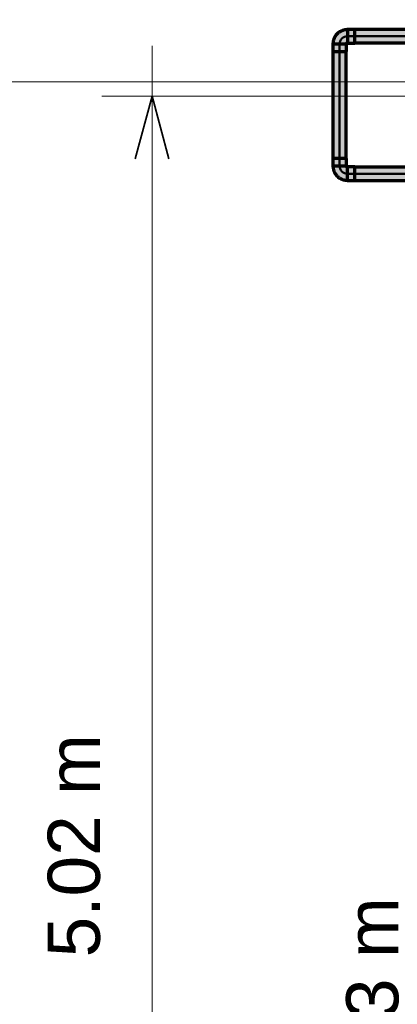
# Model space of a CAD drawing. Header units: millimetres. Extents: x -12740 to 214440, y -11012 to 10812.
# Tile 47 of 168: x -9237 to -7971, y -7111 to -3815. Entities that reach past the tile are written whole.
import ezdxf

# ---------------------------------------------------------------- set-up
doc = ezdxf.new("R2010")
doc.units = ezdxf.units.MM
doc.linetypes.add('Centro', pattern=[30, 12, -6, 6, -6])
for name, color, linetype, lineweight in [('A-ANNO-DIMS', 211, 'Continuous', 9), ('A-ANNO-DIMS-70', 211, 'Continuous', 9), ('P-PIPE', 3, 'Continuous', 70), ('P-PIPE-CNTR', 3, 'Centro', 50)]:
    doc.layers.add(name, color=color, linetype=linetype, lineweight=lineweight)
doc.styles.add('Arial_1', font='arial.ttf', dxfattribs={"height": 175})
doc.dimstyles.new('Diagonal_-_2_5_mm_Arial_1', dxfattribs={"dimscale": 304.8, "dimtxt": 178.545395, "dimasz": 0.688976, "dimexe": 0.551181, "dimexo": 0.344488, "dimgap": 0.401903, "dimtad": 1, "dimlfac": 0.001, "dimrnd": 0.01, "dimzin": 0, "dimdsep": 46, "dimtxsty": 'Arial_1', "dimblk1": 'OPEN30', "dimblk2": 'OPEN30', "dimsah": 1, "dimcen": 0.09, "dimdle": 0.551181, "dimazin": 0, "dimtfac": 1, "dimtdec": 4, "dimtix": 1, "dimtmove": 0, "dimatfit": 3, "dimfxl": 1, "dimtvp": 1, "dimtfill": 1, "dimtolj": 1, "dimtzin": 0, "dimarcsym": 2})

# ---------------------------------------------------------------- blocks, each defined once
blk = doc.blocks.new('Cotovelo - Soldado - CU - Padrão-1100232-PAVIMENTO SUPERIOR TUBULAÇÃO FRIGORIGENA')
at = {"layer": 'P-PIPE', "lineweight": 18}
for points in [[(-8170.8, -4304.4), (-8141.8, -4304.4), (-8142.5, -4279.3), (-8187.9, -4279.3), (-8187.2, -4304.4), (-8176.4, -4304.4)], [(-8138.7, -4352.9), (-8139, -4308.3), (-8142.1, -4307.2), (-8142.6, -4304.4), (-8187.1, -4304.4), (-8185.5, -4314.9), (-8182, -4323.8), (-8172.9, -4338.7), (-8159.2, -4347.3), (-8154.7, -4349.6), (-8144.1, -4352.2)], [(-8113.5, -4353.7), (-8113.5, -4307.5), (-8138.7, -4308.3), (-8138.7, -4353.7)]]:
    blk.add_hatch(color=160, dxfattribs=at).paths.add_polyline_path(points)
at = {"layer": 'P-PIPE', "color": 5}
for p, q in [((-8187.9, -4279.3), (-8187.9, -4304.4)), ((-8141.8, -4279.3), (-8187.9, -4279.3)), ((-8141.8, -4304.4), (-8141.8, -4279.3)), ((-8187.9, -4304.4), (-8141.8, -4304.4)), ((-8113.5, -4307.5), (-8138.7, -4307.5)), ((-8138.7, -4353.7), (-8113.5, -4353.7))]:
    blk.add_line(p, q, dxfattribs=at)
at = {"layer": 'P-PIPE', "color": 5, "flags": 128}
for points in [[(-8187.1, -4304.4), (-8187.1, -4306.4), (-8186.9, -4308.3), (-8186.8, -4310.2), (-8186.5, -4312.2), (-8186.1, -4314.1), (-8185.7, -4316), (-8185.2, -4317.8), (-8184.6, -4319.7), (-8184, -4321.5), (-8183.3, -4323.3), (-8182.5, -4325.1), (-8181.6, -4326.8), (-8180.7, -4328.5), (-8179.7, -4330.2), (-8178.6, -4331.8), (-8177.5, -4333.4), (-8176.3, -4334.9), (-8175.1, -4336.4), (-8173.8, -4337.8), (-8172.4, -4339.2), (-8171, -4340.5), (-8169.5, -4341.8), (-8168, -4343), (-8166.4, -4344.1), (-8164.8, -4345.2), (-8163.2, -4346.2), (-8161.5, -4347.2), (-8159.8, -4348), (-8158, -4348.9), (-8156.2, -4349.6), (-8154.4, -4350.3), (-8152.5, -4350.8), (-8150.7, -4351.4), (-8148.8, -4351.8), (-8146.9, -4352.2), (-8145, -4352.5), (-8143.1, -4352.7), (-8141.1, -4352.8), (-8139.2, -4352.9), (-8138.7, -4352.9)], [(-8138.7, -4308.4), (-8138.8, -4308.4), (-8139, -4308.4), (-8139.1, -4308.4), (-8139.3, -4308.3), (-8139.4, -4308.3), (-8139.6, -4308.3), (-8139.7, -4308.2), (-8139.9, -4308.2), (-8140, -4308.1), (-8140.2, -4308.1), (-8140.3, -4308), (-8140.5, -4307.9), (-8140.6, -4307.9), (-8140.8, -4307.8), (-8140.9, -4307.7), (-8141, -4307.6), (-8141.1, -4307.5), (-8141.3, -4307.4), (-8141.4, -4307.3), (-8141.5, -4307.2), (-8141.6, -4307.1), (-8141.7, -4307), (-8141.8, -4306.8), (-8141.9, -4306.7), (-8142, -4306.6), (-8142.1, -4306.4), (-8142.1, -4306.3), (-8142.2, -4306.2), (-8142.3, -4306), (-8142.3, -4305.9), (-8142.4, -4305.7), (-8142.4, -4305.6), (-8142.5, -4305.4), (-8142.5, -4305.3), (-8142.5, -4305.1), (-8142.6, -4305), (-8142.6, -4304.8), (-8142.6, -4304.6), (-8142.6, -4304.5), (-8142.6, -4304.4)]]:
    blk.add_lwpolyline(points, dxfattribs=at)
at = {"layer": 'P-PIPE', "color": 5}
for centre in [(-8138.7, -4330.6), (-8113.5, -4330.6)]:
    blk.add_ellipse(centre, major_axis=(0, 23.1), ratio=0.000037, start_param=3.141593, end_param=6.283185, dxfattribs=at)
blk = doc.blocks.new('Cotovelo - Soldado - CU - Padrão-V1-PAVIMENTO SUPERIOR TUBULAÇÃO FRIGORIGENA')
at = {"layer": 'P-PIPE', "lineweight": 18}
for points in [[(6, 51.3), (-23.1, 51.3), (-22.3, 26.2), (23.1, 26.2), (22.3, 51.3), (11.5, 51.3)], [(-51.3, 23.1), (-51.3, -23.1), (-26.2, -22.3), (-26.2, 23.1)], [(11.5, 26.2), (-22.3, 25.8), (-23.4, 22.7), (-26.2, 22.2), (-26.2, -22.2), (-15.8, -20.7), (-7.2, -17.4), (8.1, -8.1), (16.7, 5.7), (19, 10.1), (21.6, 20.8), (22.2, 26.2), (16.3, 26.2)]]:
    blk.add_hatch(color=160, dxfattribs=at).paths.add_polyline_path(points)
at = {"layer": 'P-PIPE', "color": 5}
for p, q in [((-23.1, 51.3), (-23.1, 26.2)), ((23.1, 51.3), (-23.1, 51.3)), ((23.1, 26.2), (23.1, 51.3)), ((-26.2, 23.1), (-51.3, 23.1)), ((-51.3, 23.1), (-51.3, -23.1)), ((-26.2, -23.1), (-26.2, 23.1)), ((-23.1, 26.2), (23.1, 26.2)), ((-51.3, -23.1), (-26.2, -23.1))]:
    blk.add_line(p, q, dxfattribs=at)
at = {"layer": 'P-PIPE', "color": 5, "flags": 128}
for points in [[(-22.2, 26.2), (-22.3, 26), (-22.3, 25.9), (-22.3, 25.7), (-22.3, 25.6), (-22.3, 25.4), (-22.4, 25.3), (-22.4, 25.1), (-22.5, 25), (-22.5, 24.8), (-22.6, 24.7), (-22.6, 24.5), (-22.7, 24.4), (-22.8, 24.2), (-22.9, 24.1), (-22.9, 24), (-23, 23.8), (-23.1, 23.7), (-23.2, 23.6), (-23.3, 23.5), (-23.4, 23.4), (-23.6, 23.3), (-23.7, 23.2), (-23.8, 23.1), (-23.9, 23), (-24.1, 22.9), (-24.2, 22.8), (-24.3, 22.7), (-24.5, 22.6), (-24.6, 22.6), (-24.8, 22.5), (-24.9, 22.5), (-25.1, 22.4), (-25.2, 22.4), (-25.4, 22.3), (-25.5, 22.3), (-25.7, 22.3), (-25.8, 22.3), (-26, 22.3), (-26.2, 22.2), (-26.2, 22.2)], [(-26.2, -22.2), (-24.3, -22.2), (-22.3, -22.1), (-20.4, -21.9), (-18.5, -21.6), (-16.6, -21.3), (-14.7, -20.9), (-12.8, -20.4), (-11, -19.8), (-9.1, -19.1), (-7.3, -18.4), (-5.6, -17.6), (-3.8, -16.8), (-2.1, -15.8), (-0.5, -14.9), (1.2, -13.8), (2.7, -12.7), (4.3, -11.5), (5.7, -10.2), (7.2, -8.9), (8.6, -7.6), (9.9, -6.1), (11.1, -4.7), (12.3, -3.2), (13.5, -1.6), (14.6, 0), (15.6, 1.7), (16.5, 3.4), (17.4, 5.1), (18.2, 6.8), (19, 8.6), (19.6, 10.5), (20.2, 12.3), (20.7, 14.2), (21.2, 16.1), (21.5, 18), (21.8, 19.9), (22.1, 21.8), (22.2, 23.7), (22.2, 25.7), (22.2, 26.2)]]:
    blk.add_lwpolyline(points, dxfattribs=at)
blk = doc.blocks.new('DIMBLOCK27-PAVIMENTO SUPERIOR TUBULAÇÃO FRIGORIGENA')
at = {"layer": 'A-ANNO-DIMS-70'}
for p, q in [((-8793.2, -9260.5), (-8793.2, -3903.1)), ((-8793.2, -4071.1), (-8961.2, -4071.1)), ((-8793.2, -4071.1), (-7608.4, -4071.1)), ((-8793.2, -9092.5), (-8961.2, -9092.5)), ((-8793.2, -9092.5), (-7608.4, -9092.5))]:
    blk.add_line(p, q, dxfattribs=at)
at = {"layer": 'A-ANNO-DIMS-70', "lineweight": 35}
for p, q in [((-8793.2, -4071.1), (-8849.5, -4281.1)), ((-8793.2, -4071.1), (-8737, -4281.1)), ((-8793.2, -9092.5), (-8849.5, -8882.5)), ((-8793.2, -9092.5), (-8737, -8882.5))]:
    blk.add_line(p, q, dxfattribs=at)
at = {"layer": 'A-ANNO-DIMS-70', "color": 0, "insert": (-9142.9, -6954), "char_height": 175, "width": 893.276, "attachment_point": 1, "rotation": 90, "line_spacing_factor": 0.941778, "style": 'Arial_1', "bg_fill": 3, "box_fill_scale": 1.25, "bg_fill_color": 256, "bg_fill_true_color": 13158600, "bg_fill_transparency": 0}
blk.add_mtext('5.02 m', dxfattribs=at)
blk = doc.blocks.new('_Open30')
at = {"color": 0, "linetype": 'ByBlock', "lineweight": -2}
for p, q in [((-1, 0.268), (0, 0)), ((0, 0), (-1, -0.268)), ((0, 0), (-1, 0))]:
    blk.add_line(p, q, dxfattribs=at)
blk = doc.blocks.new('DIMBLOCK28-PAVIMENTO SUPERIOR TUBULAÇÃO FRIGORIGENA')
at = {"layer": 'A-ANNO-DIMS-70'}
for p, q in [((-7793.2, -7628.9), (-7793.2, -6627)), ((-7793.2, -7012.5), (-7961.2, -7012.5)), ((-7793.2, -7012.5), (-7608.4, -7012.5)), ((-7793.2, -7243.5), (-7961.2, -7243.5)), ((-7793.2, -7243.5), (-7665.8, -7243.5))]:
    blk.add_line(p, q, dxfattribs=at)
at = {"layer": 'A-ANNO-DIMS-70', "lineweight": 35}
for p, q in [((-7793.2, -7012.5), (-7849.5, -6802.5)), ((-7793.2, -7012.5), (-7737, -6802.5)), ((-7793.2, -7243.5), (-7849.5, -7453.5)), ((-7793.2, -7243.5), (-7737, -7453.5))]:
    blk.add_line(p, q, dxfattribs=at)
at = {"layer": 'A-ANNO-DIMS-70', "color": 0, "insert": (-8142.9, -7500.2), "char_height": 175, "width": 893.276, "attachment_point": 1, "rotation": 90, "line_spacing_factor": 0.941778, "style": 'Arial_1', "bg_fill": 3, "box_fill_scale": 1.25, "bg_fill_color": 256, "bg_fill_true_color": 13158600, "bg_fill_transparency": 0}
blk.add_mtext('0.23 m', dxfattribs=at)
blk = doc.blocks.new('DIMBLOCK31-PAVIMENTO SUPERIOR TUBULAÇÃO FRIGORIGENA')
at = {"layer": 'A-ANNO-DIMS-70'}
for p, q in [((-12386.8, -4191.5), (-12386.8, -2520)), ((-12386.8, -2688), (-12554.8, -2688)), ((-12386.8, -2688), (-12346.7, -2688)), ((-12386.8, -4023.5), (-12554.8, -4023.5)), ((-12386.8, -4023.5), (-7679.9, -4023.5))]:
    blk.add_line(p, q, dxfattribs=at)
at = {"layer": 'A-ANNO-DIMS-70', "lineweight": 35}
for p, q in [((-12386.8, -2688), (-12443.1, -2898)), ((-12386.8, -2688), (-12330.6, -2898)), ((-12386.8, -4023.5), (-12443.1, -3813.5)), ((-12386.8, -4023.5), (-12330.6, -3813.5))]:
    blk.add_line(p, q, dxfattribs=at)
at = {"layer": 'A-ANNO-DIMS-70', "color": 0, "insert": (-12736.5, -3728), "char_height": 175, "width": 893.276, "attachment_point": 1, "rotation": 90, "line_spacing_factor": 0.941778, "style": 'Arial_1', "bg_fill": 3, "box_fill_scale": 1.25, "bg_fill_color": 256, "bg_fill_true_color": 13158600, "bg_fill_transparency": 0}
blk.add_mtext('1.34 m', dxfattribs=at)

msp = doc.modelspace()

# ---------------------------------------------------------------- hatches: boundary and pattern name
at = {"layer": 'P-PIPE'}
for points in [[(-7244.625, -3870.632), (-6707.473, -3870.632), (-6707.473, -3848.382), (-8113.543, -3849.141), (-8113.543, -3870.632), (-7360.371, -3870.632)], [(-6723.767, -3892.882), (-6707.473, -3892.124), (-6707.473, -3870.632), (-8113.543, -3870.632), (-8113.543, -3892.882), (-6781.64, -3892.882)], [(-8170.612, -4279.322), (-8164.853, -4279.322), (-8164.853, -3921.942), (-8187.103, -3921.942), (-8186.345, -4279.322), (-8170.83, -4279.322)], [(-8164.853, -4279.322), (-8142.603, -4279.322), (-8143.362, -3921.942), (-8164.853, -3921.942), (-8164.853, -4279.27)], [(-7707.609, -4330.632), (-7574.853, -4330.632), (-7574.853, -4308.382), (-8113.543, -4309.141), (-8113.543, -4330.632), (-7939.102, -4330.632)], [(-8113.543, -4352.882), (-7579.853, -4352.124), (-7579.853, -4336.104), (-7574.853, -4336.104), (-7574.853, -4330.632), (-8113.543, -4330.632), (-8113.543, -4352.124)]]:
    msp.add_hatch(color=5, dxfattribs=at).paths.add_polyline_path(points)

# ---------------------------------------------------------------- linework, layer by layer
at = {"layer": 'P-PIPE', "color": 5}
for p, q in [((-6707.473, -3848.382), (-8113.543, -3848.382)), ((-8187.103, -3921.942), (-8187.103, -4279.322)), ((-8142.603, -4279.322), (-8142.603, -3921.942)), ((-8113.543, -3892.882), (-6707.473, -3892.882)), ((-7574.853, -4308.382), (-8113.543, -4308.382)), ((-8113.543, -4352.882), (-7579.853, -4352.882))]:
    msp.add_line(p, q, dxfattribs=at)
at = {"layer": 'P-PIPE-CNTR', "color": 170, "linetype": 'Continuous'}
for p, q in [((-8113.543, -3870.632), (-8138.658, -3870.632)), ((-8113.543, -3870.632), (-6707.473, -3870.632)), ((-8164.853, -3896.827), (-8164.853, -3921.942)), ((-8164.853, -4279.322), (-8164.853, -3921.942)), ((-8164.853, -4279.322), (-8164.853, -4304.437)), ((-8138.658, -4330.632), (-8113.543, -4330.632)), ((-7574.853, -4330.632), (-8113.543, -4330.632))]:
    msp.add_line(p, q, dxfattribs=at)
for centre, start, end in [((-8138.658, -3896.827), 90, 180), ((-8138.658, -4304.437), 180, 270)]:
    msp.add_arc(centre, 26.195, start, end, dxfattribs=at)

# ---------------------------------------------------------------- block references
at = {"layer": 'P-PIPE', "color": 5, "rotation": 180}
msp.add_blockref('Cotovelo - Soldado - CU - Padrão-V1-PAVIMENTO SUPERIOR TUBULAÇÃO FRIGORIGENA', (-8164.853, -3870.632), dxfattribs=at)
at = {"layer": 'P-PIPE', "color": 5}
msp.add_blockref('Cotovelo - Soldado - CU - Padrão-1100232-PAVIMENTO SUPERIOR TUBULAÇÃO FRIGORIGENA', (0, 0), dxfattribs=at)

# ---------------------------------------------------------------- next in the draw order: dimensions: what is measured, and where the dimension line sits
at = {"layer": 'A-ANNO-DIMS'}
dim = msp.add_linear_dim(base=(-8793.242, -4071.11), p1=(-7503.44, -9092.454), p2=(-7503.44, -4071.11), angle=90, dimstyle='Diagonal_-_2_5_mm_Arial_1', override={"dimpost": '<> m', "dimfxl": 5021.343801}, dxfattribs=at)
dim.commit()
dim.dimension.update_dxf_attribs({"geometry": 'DIMBLOCK27-PAVIMENTO SUPERIOR TUBULAÇÃO FRIGORIGENA', "text_midpoint": (-9005.092, -6581.782)})

# ---------------------------------------------------------------- next in the draw order: dimensions: what is measured, and where the dimension line sits
for base, p1, p2, override, picture, middle in [((-12386.833, -2687.975), (-7574.853, -4023.532), (-12241.731, -2687.975), {"dimpost": '<> m', "dimfxl": 4854.221183}, 'DIMBLOCK31-PAVIMENTO SUPERIOR TUBULAÇÃO FRIGORIGENA', (-12598.743, -3355.754)), ((-7793.242, -7012.454), (-7560.771, -7243.532), (-7503.44, -7012.454), {"dimpost": '<> m', "dimfxl": 238.084318}, 'DIMBLOCK28-PAVIMENTO SUPERIOR TUBULAÇÃO FRIGORIGENA', (-8005.152, -7127.993))]:
    dim = msp.add_linear_dim(base=base, p1=p1, p2=p2, angle=90, dimstyle='Diagonal_-_2_5_mm_Arial_1', override=override, dxfattribs=at)
    dim.commit()
    dim.dimension.update_dxf_attribs({"geometry": picture, "text_midpoint": middle})

doc.saveas('drawing.dxf')
